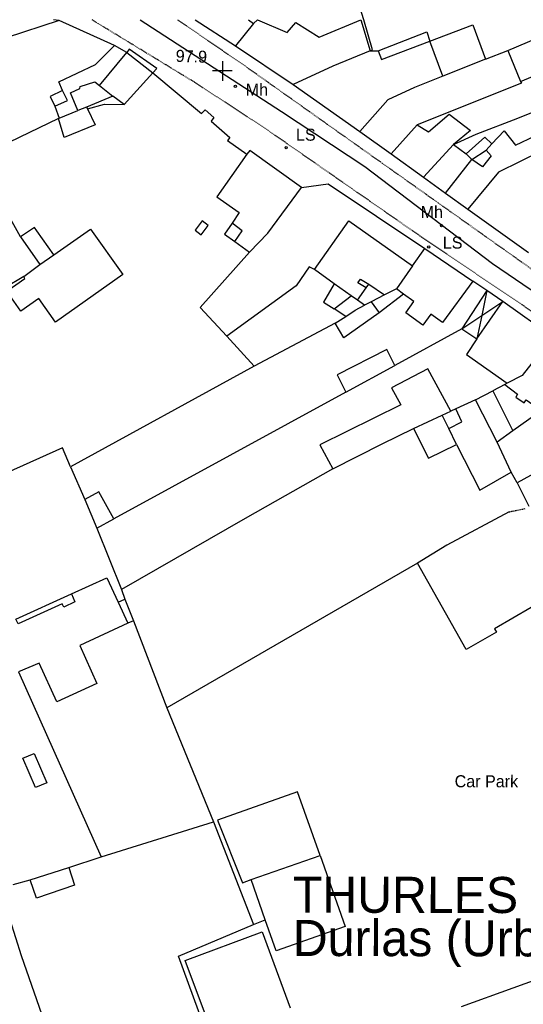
# Model space of a CAD drawing. Header units: metres. Extents: x 611948 to 1225781, y 656699 to 1316021.
# Tile 67 of 169: x 612360 to 612444, y 658679 to 658843. Entities that reach past the tile are written whole.
import ezdxf

# ---------------------------------------------------------------- set-up
doc = ezdxf.new("R2010")
doc.units = ezdxf.units.M
doc.linetypes.add('4696-11$0$PECK', pattern=[0.2, 0.1, -0.1])
for name, color, linetype in [('4696-06$0$GEN_LIN_D', 253, 'Continuous'), ('4696-11$0$BLD_INN_W', 253, 'Continuous'), ('4696-11$0$BLD_OTL_P', 253, 'Continuous'), ('4696-11$0$BLD_OTL_S', 253, 'Continuous'), ('4696-11$0$GEN_LIN_D', 253, 'Continuous'), ('4696-11$0$GEN_PCK_D', 253, '4696-11$0$PECK'), ('4696-11$0$HT_CTRL', 253, 'Continuous'), ('4696-11$0$OTHER_SYM', 253, 'Continuous'), ('4696-11$0$POLE_SYMB', 253, 'Continuous'), ('4696-11$0$ROADS', 253, 'Continuous'), ('4696-11$0$ROADS_CTR', 253, 'Continuous'), ('4696-11$0$ROADS_PCK', 253, '4696-11$0$PECK'), ('4696-11$0$TEXT', 253, 'Continuous')]:
    doc.layers.add(name, color=color, linetype=linetype)
doc.styles.add('4696-11$0$STANDARD', font='txt')

# ---------------------------------------------------------------- blocks, each defined once
blk = doc.blocks.new('4696-06')
at = {"layer": '4696-06$0$GEN_LIN_D', "flags": 128}
blk.add_lwpolyline([(612417.345, 658843.12), (612416.412, 658846.09)], dxfattribs=at)
blk = doc.blocks.new('4696-11$0$13', base_point=(160450.170478, 242323.105036))
blk.add_circle((160450.170478, 242323.105036), 0.187958)
blk = doc.blocks.new('4696-11$0$35', base_point=(150.27109, 306.896499))
for p, q in [((150.27109, 308.539432), (150.27109, 305.253567)), ((151.914023, 306.896499), (148.62816, 306.896499))]:
    blk.add_line(p, q)
blk = doc.blocks.new('4696-11')
at = {"layer": '4696-11$0$BLD_INN_W', "flags": 128}
for points in [[(612399.025, 658842.509), (612396.024, 658838.776)], [(612418.425, 658837.923), (612412.217, 658835.393), (612405.593, 658832.342)], [(612430.477, 658833.723), (612425.773, 658831.839), (612421.363, 658829.818), (612416.709, 658824.537)], [(612373.438, 658832.167), (612375.606, 658830.418)], [(612371.235, 658828.597), (612369.818, 658828.051)], [(612421.886, 658820.814), (612426.223, 658825.622)], [(612432.258, 658822.372), (612427.251, 658816.957)], [(612437.682, 658821.418), (612438.616, 658822.482)], [(612434.365, 658820.822), (612435.329, 658819.886)], [(612446.941, 658821.322), (612439.759, 658817.748), (612434.642, 658811.642)], [(612430.952, 658814.296), (612435.329, 658819.886)], [(612395.92, 658806.259), (612397.131, 658808.044), (612395.445, 658809.296)], [(612360.26, 658807.028), (612363.483, 658802.404)], [(612363.483, 658802.404), (612365.814, 658804.014)], [(612360.812, 658800.451), (612363.483, 658802.404)], [(612425.475, 658802.201), (612422.795, 658798.369)], [(612417.754, 658798.565), (612416.35, 658799.378), (612416.787, 658799.98), (612418.171, 658799.147)], [(612416.324, 658796.479), (612415.241, 658797.192)], [(612422.795, 658798.369), (612420.819, 658797.399)], [(612423.979, 658797.475), (612422.795, 658798.369)], [(612437.793, 658798.101), (612436.946, 658793.93)], [(612414.358, 658793.789), (612415.892, 658794.836), (612417.488, 658795.684)], [(612418.586, 658796.189), (612419.914, 658794.356)], [(612436.153, 658790.034), (612440.462, 658796.275)], [(612436.946, 658793.93), (612440.462, 658796.275)], [(612433.664, 658791.743), (612436.946, 658793.93)], [(612436.946, 658793.93), (612436.153, 658790.034)], [(612448.709, 658790.415), (612443.701, 658783.991), (612441.208, 658782.7)], [(612430.374, 658777.368), (612431.811, 658778.035)], [(612425.606, 658775.125), (612430.374, 658777.368)], [(612431.485, 658775.154), (612430.374, 658777.368)], [(612368.747, 658747.675), (612369.311, 658746.319), (612367.476, 658745.45), (612367.214, 658746.009), (612359.91, 658742.653), (612359.508, 658743.472)], [(612376.531, 658746.274), (612378.127, 658742.761)], [(612398.617, 658700.15), (612410.088, 658704.179)]]:
    blk.add_lwpolyline(points, dxfattribs=at)
at = {"layer": '4696-11$0$BLD_OTL_P', "flags": 128}
for points in [[(612430.477, 658833.723), (612428.305, 658839.536)], [(612362.593, 658808.598), (612360.26, 658807.028)], [(612365.814, 658804.014), (612363.016, 658808.02)], [(612412.452, 658795.06), (612415.241, 658797.192)], [(612433.664, 658791.743), (612436.153, 658790.034)], [(612438.794, 658781.388), (612442.126, 658774.745)], [(612359.508, 658743.472), (612368.747, 658747.675)]]:
    blk.add_lwpolyline(points, dxfattribs=at)
at = {"layer": '4696-11$0$BLD_OTL_S', "flags": 128}
for points in [[(612389.343, 658843.12), (612396.024, 658838.776)], [(612398.194, 658843.12), (612399.025, 658842.509)], [(612399.025, 658842.509), (612399.69, 658843.11)], [(612399.69, 658843.11), (612404.632, 658841.016), (612406.063, 658842.643), (612409.935, 658840.222), (612416.85, 658843.083)], [(612416.85, 658843.083), (612418.425, 658837.923)], [(612399.025, 658842.509), (612396.024, 658838.776)], [(612396.024, 658838.776), (612405.593, 658832.342)], [(612419.744, 658837.93), (612420.271, 658836.512), (612428.305, 658839.536)], [(612373.438, 658832.167), (612377.951, 658837.669)], [(612377.951, 658837.669), (612382.287, 658834.31)], [(612418.425, 658837.923), (612412.217, 658835.393), (612405.593, 658832.342)], [(612418.425, 658837.923), (612419.744, 658837.93)], [(612437.609, 658836.576), (612430.477, 658833.723)], [(612437.609, 658836.576), (612441.301, 658837.994)], [(612441.301, 658837.994), (612443.405, 658832.844)], [(612382.287, 658834.31), (612377.493, 658829.008)], [(612430.477, 658833.723), (612425.773, 658831.839), (612421.363, 658829.818), (612416.709, 658824.537)], [(612369.818, 658828.051), (612368.605, 658830.984), (612370.161, 658831.672), (612370.179, 658831.992), (612372.615, 658832.763), (612373.438, 658832.167)], [(612405.593, 658832.342), (612416.709, 658824.537)], [(612443.405, 658832.844), (612443.547, 658832.545), (612426.223, 658825.622)], [(612367.253, 658831.347), (612365.208, 658830.328), (612365.975, 658828.732)], [(612365.975, 658828.732), (612368.071, 658829.702), (612367.253, 658831.347)], [(612375.606, 658830.418), (612371.235, 658828.597)], [(612377.493, 658829.008), (612375.606, 658830.418)], [(612371.397, 658828.278), (612372.67, 658825.624), (612367.54, 658823.56), (612366.585, 658826.695)], [(612371.235, 658828.597), (612369.818, 658828.051)], [(612371.235, 658828.597), (612371.397, 658828.278)], [(612366.585, 658826.695), (612366.705, 658826.775)], [(612366.705, 658826.775), (612369.818, 658828.051)], [(612426.223, 658825.622), (612428.128, 658824.491), (612431.534, 658827.408), (612435.106, 658824.685), (612432.258, 658822.372)], [(612421.886, 658820.814), (612426.223, 658825.622)], [(612416.709, 658824.537), (612421.886, 658820.814)], [(612434.365, 658820.822), (612437.491, 658823.617), (612438.616, 658822.482)], [(612438.616, 658822.482), (612440.666, 658824.631), (612442.576, 658822.281), (612445.849, 658823.797), (612446.941, 658821.322)], [(612432.258, 658822.372), (612427.251, 658816.957)], [(612432.258, 658822.372), (612434.365, 658820.822)], [(612437.682, 658821.418), (612438.616, 658822.482)], [(612360.26, 658807.028), (612355.863, 658814.905), (612353.477, 658820.353)], [(612397.91, 658820.746), (612392.944, 658813.684), (612396.656, 658811.062), (612395.445, 658809.296)], [(612406.995, 658815.211), (612398.387, 658821.368), (612397.91, 658820.746)], [(612421.886, 658820.814), (612427.251, 658816.957)], [(612446.941, 658821.322), (612439.759, 658817.748), (612434.642, 658811.642)], [(612437.682, 658821.418), (612438.525, 658820.502), (612437.095, 658818.676), (612435.329, 658819.886)], [(612435.329, 658819.886), (612437.682, 658821.418)], [(612430.952, 658814.296), (612435.329, 658819.886)], [(612427.251, 658816.957), (612430.952, 658814.296)], [(612398.368, 658804.451), (612401.392, 658807.625), (612406.995, 658815.211)], [(612430.952, 658814.296), (612434.642, 658811.642)], [(612434.642, 658811.642), (612444.723, 658804.394)], [(612390.297, 658807.373), (612391.483, 658808.896), (612390.502, 658809.66), (612389.316, 658808.137), (612390.297, 658807.373)], [(612395.445, 658809.296), (612394.194, 658807.47), (612395.92, 658806.259)], [(612409.141, 658801.563), (612414.88, 658809.69), (612425.475, 658802.201)], [(612360.812, 658800.451), (612357.682, 658798.556), (612354.659, 658803.42), (612354.239, 658803.338), (612350.896, 658808.182)], [(612365.814, 658804.014), (612371.933, 658808.303), (612377.269, 658800.73), (612366.128, 658792.838), (612363.35, 658796.784), (612360.36, 658794.669), (612358.024, 658797.997), (612360.994, 658800.092), (612360.812, 658800.451)], [(612363.016, 658808.02), (612362.593, 658808.598)], [(612395.92, 658806.259), (612398.368, 658804.451)], [(612425.475, 658802.201), (612427.502, 658805.091)], [(612427.502, 658805.091), (612435.486, 658799.67)], [(612425.475, 658802.201), (612422.795, 658798.369)], [(612412.432, 658799.199), (612409.141, 658801.563)], [(612415.241, 658797.192), (612412.432, 658799.199)], [(612417.754, 658798.565), (612418.171, 658799.147)], [(612418.171, 658799.147), (612420.819, 658797.399)], [(612435.486, 658799.67), (612430.44, 658792.786), (612428.494, 658794.157), (612427.143, 658792.35), (612424.313, 658794.377), (612425.664, 658796.244), (612423.979, 658797.475)], [(612416.324, 658796.479), (612417.754, 658798.565)], [(612420.819, 658797.399), (612418.586, 658796.189)], [(612423.979, 658797.475), (612419.914, 658794.356)], [(612422.795, 658798.369), (612420.819, 658797.399)], [(612437.793, 658798.101), (612433.664, 658791.743)], [(612440.462, 658796.275), (612437.793, 658798.101)], [(612414.358, 658793.789), (612415.892, 658794.836), (612417.488, 658795.684)], [(612417.488, 658795.684), (612416.324, 658796.479)], [(612418.586, 658796.189), (612417.488, 658795.684)], [(612436.153, 658790.034), (612440.462, 658796.275)], [(612448.709, 658790.415), (612440.462, 658796.275)], [(612414.358, 658793.789), (612412.452, 658795.06)], [(612419.914, 658794.356), (612414.015, 658790.208), (612412.603, 658792.68)], [(612412.603, 658792.68), (612414.358, 658793.789)], [(612436.153, 658790.034), (612434.445, 658787.447), (612441.208, 658782.7)], [(612448.709, 658790.415), (612443.701, 658783.991), (612441.208, 658782.7)], [(612422.496, 658785.649), (612421.183, 658788.282), (612412.944, 658784.083), (612414.378, 658781.211)], [(612431.811, 658778.035), (612427.998, 658785.056), (612421.954, 658781.887), (612423.507, 658779.095), (612410.06, 658772.411), (612412.2, 658768.442)], [(612414.378, 658781.211), (612422.496, 658785.649)], [(612441.208, 658782.7), (612440.769, 658782.458)], [(612440.769, 658782.458), (612442.915, 658780.888), (612442.618, 658780.387), (612444.003, 658779.413), (612444.32, 658779.895), (612446.006, 658778.763), (612447.892, 658781.432), (612449.719, 658780.121)], [(612435.922, 658779.914), (612438.794, 658781.388)], [(612439.515, 658772.853), (612435.922, 658779.914)], [(612430.374, 658777.368), (612431.811, 658778.035)], [(612431.485, 658775.154), (612433.659, 658776.264), (612432.65, 658778.399)], [(612432.65, 658778.399), (612431.811, 658778.035)], [(612452.709, 658777.836), (612457.746, 658774.3), (612442.827, 658766.129)], [(612425.606, 658775.125), (612430.374, 658777.368)], [(612431.485, 658775.154), (612430.374, 658777.368)], [(612412.2, 658768.442), (612420.418, 658772.621), (612425.606, 658775.125)], [(612425.606, 658775.125), (612428.109, 658770.238), (612432.758, 658772.481)], [(612432.758, 658772.481), (612431.485, 658775.154)], [(612442.126, 658774.745), (612439.515, 658772.853)], [(612442.827, 658766.129), (612444.766, 658762.219)], [(612375.784, 658760.108), (612373.282, 658764.636), (612370.969, 658763.344)], [(612370.969, 658763.344), (612372.953, 658758.574)], [(612372.953, 658758.574), (612375.784, 658760.108)], [(612368.747, 658747.675), (612374.611, 658750.344), (612376.531, 658746.274)], [(612376.531, 658746.274), (612377.649, 658746.779)], [(612377.649, 658746.779), (612379.045, 658743.185)], [(612379.045, 658743.185), (612378.127, 658742.761)], [(612378.127, 658742.761), (612370.126, 658739.063), (612372.997, 658732.758), (612366.312, 658729.706), (612363.362, 658736.151), (612359.928, 658734.675)], [(612362.76, 658715.452), (612360.673, 658720.331), (612362.556, 658721.136), (612364.642, 658716.257), (612362.76, 658715.452)], [(612410.088, 658704.179), (612406.324, 658714.765), (612393.013, 658710.043), (612397.169, 658699.641), (612398.617, 658700.15)], [(612398.617, 658700.15), (612410.088, 658704.179)], [(612410.088, 658704.179), (612414.247, 658692.334), (612402.761, 658688.299), (612400.955, 658693.463)], [(612368.304, 658702.159), (612369.278, 658699.224), (612362.93, 658697.054), (612361.875, 658700.129)], [(612361.875, 658700.129), (612368.304, 658702.159)], [(612400.955, 658693.463), (612398.617, 658700.15)], [(612392.343, 658674.096), (612387.677, 658686.722), (612400.458, 658691.445), (612405.124, 658678.82)]]:
    blk.add_lwpolyline(points, dxfattribs=at)
at = {"layer": '4696-11$0$GEN_LIN_D', "flags": 128}
for points in [[(612399.69, 658843.11), (612399.685, 658843.12)], [(612418.425, 658837.923), (612418.804, 658838.125), (612417.345, 658843.12)], [(612366.727, 658842.985), (612357.906, 658840.123), (612343.854, 658833.825), (612342.923, 658831.981), (612340.15, 658830.667)], [(612375.885, 658838.842), (612366.727, 658842.985)], [(612428.305, 658839.536), (612435.502, 658842.245), (612437.609, 658836.576)], [(612441.301, 658837.994), (612447.847, 658840.744), (612448.023, 658841.505)], [(612419.744, 658837.93), (612427.832, 658841.12), (612428.305, 658839.536)], [(612367.253, 658831.347), (612366.653, 658832.766), (612372.768, 658835.664), (612375.885, 658838.842)], [(612377.951, 658837.669), (612375.885, 658838.842)], [(612382.287, 658834.31), (612382.943, 658834.992), (612378.368, 658838.211), (612377.951, 658837.669)], [(612443.405, 658832.844), (612451.947, 658836.365)], [(612382.287, 658834.31), (612390.398, 658827.53), (612390.995, 658828.153), (612392.401, 658826.859), (612391.965, 658826.237), (612395.097, 658823.553), (612394.699, 658823.011), (612397.91, 658820.746)], [(612432.258, 658822.372), (612436.029, 658824.09), (612442.955, 658826.762), (612452.415, 658830.567)], [(612365.975, 658828.732), (612366.705, 658826.775)], [(612371.397, 658828.278), (612374.232, 658829.092), (612377.493, 658829.008)], [(612366.585, 658826.695), (612353.477, 658820.353)], [(612406.995, 658815.211), (612411.411, 658815.852), (612427.502, 658805.091)], [(612394.596, 658790.494), (612390.133, 658795.292), (612398.368, 658804.451)], [(612409.141, 658801.563), (612408.259, 658802.018), (612406.114, 658798.889), (612394.596, 658790.494)], [(612412.432, 658799.199), (612410.666, 658796.171), (612412.452, 658795.06)], [(612437.793, 658798.101), (612435.486, 658799.67)], [(612412.603, 658792.68), (612399.139, 658785.517)], [(612433.664, 658791.743), (612422.496, 658785.649)], [(612399.139, 658785.517), (612394.596, 658790.494)], [(612399.139, 658785.517), (612368.604, 658768.792)], [(612440.769, 658782.458), (612438.794, 658781.388)], [(612414.378, 658781.211), (612375.784, 658760.108)], [(612435.922, 658779.914), (612432.65, 658778.399)], [(612449.719, 658780.121), (612442.126, 658774.745)], [(612441.839, 658767.905), (612439.515, 658772.853)], [(612368.604, 658768.792), (612367.269, 658771.965), (612348.711, 658763.617)], [(612432.758, 658772.481), (612436.614, 658764.919), (612441.839, 658767.905)], [(612368.604, 658768.792), (612370.969, 658763.344)], [(612412.2, 658768.442), (612397.641, 658760.213), (612377.061, 658748.375)], [(612442.827, 658766.129), (612441.839, 658767.905)], [(612441.531, 658761.304), (612431.178, 658755.754), (612426.273, 658752.752)], [(612372.953, 658758.574), (612377.061, 658748.375)], [(612426.273, 658752.752), (612384.594, 658728.694)], [(612455.854, 658726.738), (612453.577, 658730.506), (612445.147, 658745.384), (612439.064, 658741.854), (612439.387, 658741.277), (612434.381, 658738.412), (612426.273, 658752.752)], [(612377.061, 658748.375), (612377.649, 658746.779)], [(612379.045, 658743.185), (612384.594, 658728.694)], [(612359.928, 658734.675), (612373.675, 658703.925)], [(612384.594, 658728.694), (612392.344, 658709.774)], [(612373.675, 658703.925), (612392.344, 658709.774)], [(612392.344, 658709.774), (612399.026, 658692.708)], [(612368.304, 658702.159), (612373.675, 658703.925)], [(612359.038, 658699.335), (612361.875, 658700.129)], [(612357.142, 658698.706), (612358.488, 658693.493), (612360.395, 658687.523), (612375.787, 658643.283)], [(612391.526, 658673.8), (612386.572, 658687.409), (612399.026, 658692.708)], [(612399.026, 658692.708), (612400.955, 658693.463)], [(612433.567, 658679.056), (612450.794, 658685.258), (612453.23, 658686.269)]]:
    blk.add_lwpolyline(points, dxfattribs=at)
at = {"layer": '4696-11$0$GEN_PCK_D', "flags": 128}
blk.add_lwpolyline([(612441.531, 658761.304), (612444.187, 658761.837)], dxfattribs=at)
at = {"layer": '4696-11$0$ROADS', "flags": 128}
for points in [[(612366.727, 658842.985), (612365.783, 658843.12)], [(612366.727, 658842.985), (612365.783, 658843.12)], [(612389.343, 658843.12), (612396.024, 658838.776)], [(612366.727, 658842.985), (612357.906, 658840.123), (612343.854, 658833.825), (612342.923, 658831.981), (612340.15, 658830.667)], [(612375.885, 658838.842), (612366.727, 658842.985)], [(612377.951, 658837.669), (612375.885, 658838.842)], [(612382.287, 658834.31), (612382.943, 658834.992), (612378.368, 658838.211), (612377.951, 658837.669)], [(612396.024, 658838.776), (612405.593, 658832.342)], [(612382.287, 658834.31), (612390.398, 658827.53), (612390.995, 658828.153), (612392.401, 658826.859), (612391.965, 658826.237), (612395.097, 658823.553), (612394.699, 658823.011), (612397.91, 658820.746)], [(612405.593, 658832.342), (612416.709, 658824.537)], [(612416.709, 658824.537), (612421.886, 658820.814)], [(612406.995, 658815.211), (612398.387, 658821.368), (612397.91, 658820.746)], [(612421.886, 658820.814), (612427.251, 658816.957)], [(612427.251, 658816.957), (612430.952, 658814.296)], [(612406.995, 658815.211), (612411.411, 658815.852), (612427.502, 658805.091)], [(612430.952, 658814.296), (612434.642, 658811.642)], [(612434.642, 658811.642), (612444.723, 658804.394)], [(612427.502, 658805.091), (612435.486, 658799.67)], [(612437.793, 658798.101), (612435.486, 658799.67)], [(612440.462, 658796.275), (612437.793, 658798.101)], [(612448.709, 658790.415), (612440.462, 658796.275)]]:
    blk.add_lwpolyline(points, dxfattribs=at)
at = {"layer": '4696-11$0$ROADS_CTR', "flags": 128}
blk.add_lwpolyline([(612380.163, 658843.12), (612403.646, 658827.858), (612417.549, 658818.711), (612438.768, 658802.613), (612462.914, 658786.15), (612477.183, 658775.54), (612486.695, 658767.492), (612499.945, 658753.611)], dxfattribs=at)
at = {"layer": '4696-11$0$ROADS_PCK', "flags": 128}
for points in [[(612494.653, 658751.001), (612495.599, 658752.16), (612482.876, 658767.322), (612481.489, 658768.815), (612470.572, 658776.782), (612458.492, 658785.383), (612443.484, 658795.849), (612426.832, 658807.067), (612400.776, 658825.173), (612389.134, 658832.768), (612372.144, 658843.12)], [(612386.395, 658843.12), (612397.9, 658835.224), (612460.406, 658790.911), (612479.671, 658776.766), (612487.679, 658770.745), (612497.56, 658761.893), (612508.889, 658751.509), (612514.299, 658740.896), (612515.327, 658739.262), (612525.957, 658724.315), (612530.021, 658719.175), (612534.766, 658709.719), (612537.172, 658704.431), (612540.27, 658696.367), (612542.725, 658689.02), (612544.284, 658684.967), (612545.073, 658683.172), (612545.819, 658682.036), (612546.961, 658681.461), (612554.378, 658681.877), (612569.84, 658684.004)]]:
    blk.add_lwpolyline(points, dxfattribs=at)
at = {"layer": '4696-11$0$HT_CTRL'}
blk.add_blockref('4696-11$0$35', (612393.844, 658834.605), dxfattribs=at)
at = {"layer": '4696-11$0$OTHER_SYM'}
for p in [(612396.016, 658832.036), (612430.263, 658808.884)]:
    blk.add_blockref('4696-11$0$13', p, dxfattribs=at)
at = {"layer": '4696-11$0$POLE_SYMB'}
for p in [(612404.444, 658821.838), (612428.14, 658805.334)]:
    blk.add_blockref('4696-11$0$13', p, dxfattribs=at)
at = {"layer": '4696-11$0$HT_CTRL', "style": '4696-11$0$STANDARD'}
blk.add_text('97.9', height=2, rotation=-2, dxfattribs=at).set_placement((612386.057, 658836.127))
at = {"layer": '4696-11$0$OTHER_SYM', "style": '4696-11$0$STANDARD'}
for p in [(612397.723, 658830.504), (612426.797, 658810.167)]:
    blk.add_text('Mh', height=2, rotation=-0.1, dxfattribs=at).set_placement(p)
at = {"layer": '4696-11$0$POLE_SYMB', "style": '4696-11$0$STANDARD'}
for p in [(612406.077, 658823.006), (612430.481, 658805.066)]:
    blk.add_text('LS', height=2, rotation=-0.1, dxfattribs=at).set_placement(p)
at = {"layer": '4696-11$0$TEXT', "style": '4696-11$0$STANDARD'}
for s, height, p in [('Car Park', 2, (612432.452, 658715.506)), ('THURLES', 6, (612405.548, 658694.655)), ('Durlas (Urban District)', 6, (612405.548, 658687.455))]:
    blk.add_text(s, height=height, rotation=-0.1, dxfattribs=at).set_placement(p)
blk = doc.blocks.new('OS Mapping')
for name in ['4696-06', '4696-11']:
    blk.add_blockref(name, (0, 0))

msp = doc.modelspace()

# ---------------------------------------------------------------- block references
msp.add_blockref('OS Mapping', (0, 0))

doc.saveas('drawing.dxf')
